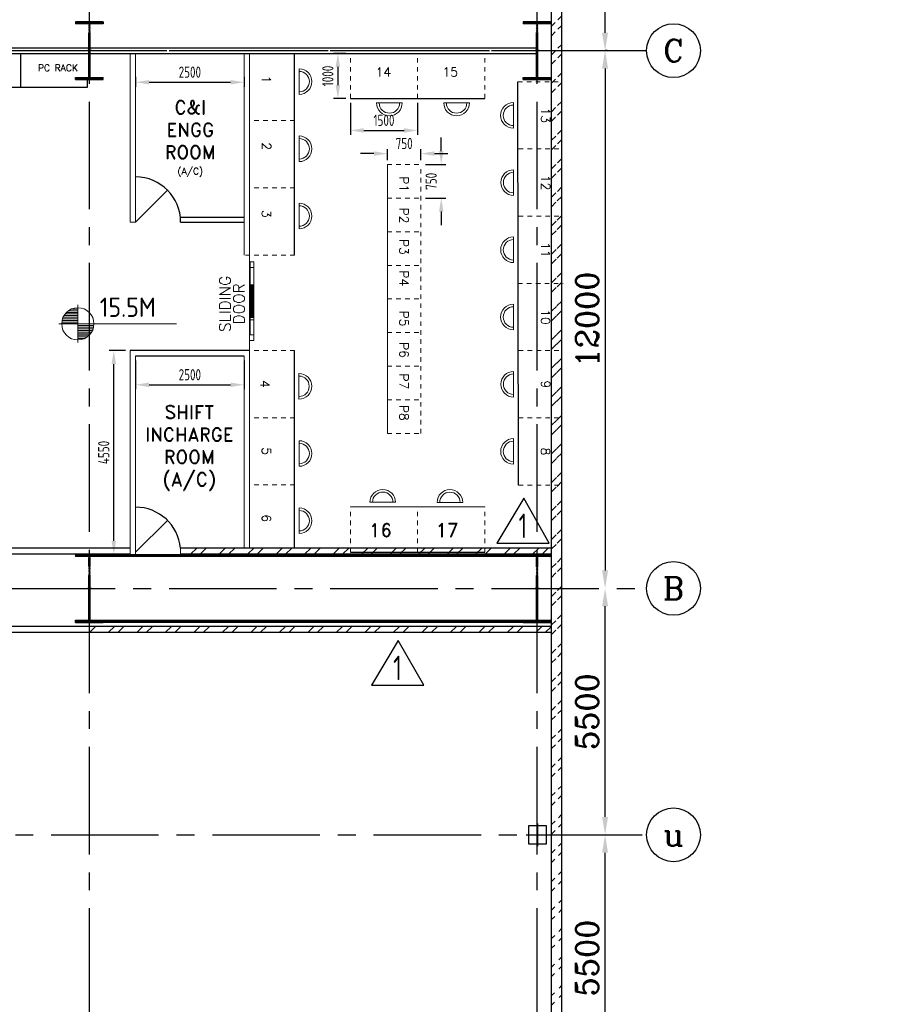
# Model space of a CAD drawing. Extents: x -287416 to 4934791, y -504132 to 1826789.
# Tile 22 of 256: x 71505 to 90905, y -252918 to -230944. Entities that reach past the tile are written whole.
import ezdxf
from ezdxf.enums import TextEntityAlignment as Align

# ---------------------------------------------------------------- set-up
doc = ezdxf.new("R2010")
doc.units = 0
doc.header["$LTSCALE"] = 800
doc.header["$MEASUREMENT"] = 0
for name, pattern in [('CENTER', [2, 1.25, -0.25, 0.25, -0.25]), ('CENTER2', [1.125, 0.75, -0.125, 0.125, -0.125]), ('DASHDOT', [1, 0.5, -0.25, 0, -0.25]), ('HIDDENS', [0.25, 0.125, -0.125])]:
    doc.linetypes.add(name, pattern=pattern)
doc.layers.get('0').update_dxf_attribs({"linetype": 'CONTINUOUS'})
doc.layers.get('DEFPOINTS').update_dxf_attribs({"linetype": 'CONTINUOUS'})
for name, color, linetype in [('0-7-COL', 2, 'CENTER'), ('Aux_col', 7, 'CONTINUOUS'), ('COL', 1, 'CENTER'), ('GRID', 8, 'CENTER'), ('HANGERS', 1, 'CONTINUOUS'), ('HATCH', 9, 'CONTINUOUS'), ('STR', 2, 'CONTINUOUS'), ('WALL', 6, 'CONTINUOUS'), ('WALLH', 2, 'CONTINUOUS')]:
    doc.layers.add(name, color=color, linetype=linetype)
for name, color, linetype, lineweight in [('DIM', 4, 'CONTINUOUS', 15), ('DOOR', 235, 'CONTINUOUS', 13), ('LVSOWS', 6, 'CONTINUOUS', 9), ('pnl', 251, 'HIDDENS', 9), ('T', 3, 'CONTINUOUS', 15), ('TEXT', 3, 'CONTINUOUS', 15)]:
    doc.layers.add(name, color=color, linetype=linetype, lineweight=lineweight)
doc.styles.add('ROMANC', font='romanc')
doc.styles.add('ROMAND', font='romand')
doc.styles.add('ROMANS', font='ISO9.shx', dxfattribs={"width": 0.8})
doc.styles.add('S1', font='SIMPLEX.SHX', dxfattribs={"height": 200})
doc.styles.add('S3', font='ROMANS1.SHX', dxfattribs={"width": 0.8})
doc.styles.get("Standard").update_dxf_attribs({"font": 'ISO9'})
doc.dimstyles.new('GS', dxfattribs={"dimscale": 100, "dimtxt": 2.5, "dimasz": 3, "dimexe": 1, "dimexo": 1, "dimgap": 1, "dimtad": 1, "dimdec": 0, "dimzin": 0, "dimdsep": 46, "dimtxsty": 'ROMANS', "dimcen": 0.09, "dimclrd": 4, "dimclre": 8, "dimclrt": 3, "dimadec": 0, "dimazin": 0, "dimtfac": 1, "dimtdec": 0, "dimtofl": 0, "dimtmove": 0, "dimatfit": 3, "dimfxl": 1, "dimtolj": 1, "dimtzin": 0, "dimarcsym": 0})
doc.dimstyles.new('STANDARD$0', dxfattribs={"dimtxt": 250, "dimasz": 200, "dimexe": 0, "dimexo": 0, "dimgap": 100, "dimtad": 1, "dimdec": 0, "dimzin": 0, "dimdsep": 46, "dimtxsty": 'S1', "dimcen": 0, "dimadec": 0, "dimazin": 0, "dimtfac": 1, "dimtdec": 0, "dimtmove": 2, "dimatfit": 3, "dimfxl": 1, "dimtolj": 1, "dimtzin": 0, "dimarcsym": 0})

# ---------------------------------------------------------------- blocks, each defined once
blk = doc.blocks.new('*D270')
at = {"layer": 'DEFPOINTS', "color": 0, "linetype": 'Continuous', "transparency": 16777216}
for p in [(84579, -249135), (84579, -249135), (84579, -254635)]:
    blk.add_point(p, dxfattribs=at)
at = {"layer": 'DIM', "linetype": 'Continuous', "lineweight": -2, "transparency": 16777216}
blk.add_line((84579, -249135), (84579, -249135), dxfattribs=at)
at = {"layer": 'DIM', "color": 4, "linetype": 'Continuous', "lineweight": -2, "transparency": 16777216}
blk.add_line((84579, -254235), (84579, -249535), dxfattribs=at)
at = {"layer": 'DIM', "color": 4, "linetype": 'Continuous', "transparency": 16777216}
for points in [[(84512, -249535), (84646, -249535), (84579, -249135)], [(84512, -254235), (84646, -254235), (84579, -254635)]]:
    blk.add_solid(points, dxfattribs=at)
at = {"layer": 'DIM', "linetype": 'Continuous', "transparency": 16777216, "insert": (84179, -251885), "char_height": 500, "attachment_point": 5, "rotation": 90, "style": 'ROMANC'}
blk.add_mtext('\\A1;5500', dxfattribs=at)
blk = doc.blocks.new('A$C1C927E47')
at = {"layer": 'COL'}
h = blk.add_hatch(dxfattribs=at)
h.set_pattern_fill('ANSI31', color=256, scale=100, style=0)
h.paths.add_polyline_path([(16, 0), (0, 0), (0, -710), (16, -710)])
h.paths.add_polyline_path([(16, 710), (0, 710), (0, 0), (16, 0)])
h.paths.add_polyline_path([(0, 710), (-16, 710), (-16, 0), (0, 0)])
h.paths.add_polyline_path([(0, 0), (-16, 0), (-16, -710), (0, -710)])
h.paths.add_polyline_path([(-310, -710), (-310, -760), (0, -760), (0, -710)])
h.paths.add_polyline_path([(310, -760), (310, -710), (0, -710), (0, -760)])
h.paths.add_polyline_path([(310, 710), (310, 760), (0, 760), (0, 710)])
h.paths.add_polyline_path([(-310, 760), (-310, 710), (0, 710), (0, 760)])
for p, q in [((310, 760), (-310, 760)), ((-310, 760), (-310, 710)), ((310, 710), (-310, 710)), ((-16, -710), (-16, 710)), ((16, -710), (16, 710)), ((310, 760), (310, 710)), ((-310, -710), (310, -710)), ((-310, -760), (-310, -710)), ((-310, -760), (310, -760)), ((310, -760), (310, -710))]:
    blk.add_line(p, q, dxfattribs=at)
at = {"layer": 'COL', "color": 2}
for p, q in [((0, -792), (0, 792)), ((44, 0), (-44, 0)), ((44, 0), (-44, 0))]:
    blk.add_line(p, q, dxfattribs=at)
blk = doc.blocks.new('*X7')
at = {"color": 0}
for p, q in [((36102, 29300), (36330, 29300)), ((36115, 29325), (36330, 29325)), ((36132, 29350), (36330, 29350)), ((36154, 29375), (36330, 29375)), ((36183, 29400), (36330, 29400)), ((36226, 29425), (36330, 29425)), ((36080, 29200), (36330, 29200)), ((36081, 29225), (36330, 29225)), ((36085, 29250), (36330, 29250)), ((36092, 29275), (36330, 29275))]:
    blk.add_line(p, q, dxfattribs=at)
blk = doc.blocks.new('LL')
for p, q in [((-711, 0), (-711, 423)), ((-1136, 0), (-711, 0)), ((1493, 0), (-711, 0)), ((-711, 0), (-711, -418))]:
    blk.add_line(p, q)
for start, end in [(90, 180), (0, 90), (180, 270), (270, 0)]:
    blk.add_arc((-711, 0), 360, start, end)
at = {"xscale": 1.440000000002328, "yscale": 1.440000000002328, "zscale": 1.440000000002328}
blk.add_blockref('*X7', (-53026, -42044), dxfattribs=at)
at = {"xscale": 1.440000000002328, "yscale": 1.440000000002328, "zscale": 1.440000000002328, "rotation": 180}
blk.add_blockref('*X7', (51604, 42044), dxfattribs=at)
at = {"flags": 4}
blk.add_attdef('LEVEL', (-222, 154), '', height=432, dxfattribs=at)
blk = doc.blocks.new('*D271')
at = {"layer": 'DEFPOINTS', "color": 0, "linetype": 'Continuous', "transparency": 16777216}
for p in [(84579, -216135), (84629, -216135), (84629, -231635)]:
    blk.add_point(p, dxfattribs=at)
at = {"layer": 'DIM', "linetype": 'Continuous', "lineweight": -2, "transparency": 16777216}
for p, q in [((84629, -216135), (84579, -216135)), ((84629, -231635), (84579, -231635))]:
    blk.add_line(p, q, dxfattribs=at)
at = {"layer": 'DIM', "color": 4, "linetype": 'Continuous', "lineweight": -2, "transparency": 16777216}
blk.add_line((84579, -231235), (84579, -216535), dxfattribs=at)
at = {"layer": 'DIM', "color": 4, "linetype": 'Continuous', "transparency": 16777216}
for points in [[(84512, -216535), (84646, -216535), (84579, -216135)], [(84512, -231235), (84646, -231235), (84579, -231635)]]:
    blk.add_solid(points, dxfattribs=at)
at = {"layer": 'DIM', "linetype": 'Continuous', "transparency": 16777216, "insert": (84179, -223885), "char_height": 500, "attachment_point": 5, "rotation": 90, "style": 'ROMANC'}
blk.add_mtext('\\A1;15500', dxfattribs=at)
blk = doc.blocks.new('*D272')
at = {"layer": 'DEFPOINTS', "color": 0, "linetype": 'Continuous', "transparency": 16777216}
for p in [(84579, -231635), (84579, -243635), (84579, -243635)]:
    blk.add_point(p, dxfattribs=at)
at = {"layer": 'DIM', "linetype": 'Continuous', "lineweight": -2, "transparency": 16777216}
blk.add_line((84579, -231635), (84579, -231635), dxfattribs=at)
at = {"layer": 'DIM', "color": 4, "linetype": 'Continuous', "lineweight": -2, "transparency": 16777216}
blk.add_line((84579, -232035), (84579, -243235), dxfattribs=at)
at = {"layer": 'DIM', "color": 4, "linetype": 'Continuous', "transparency": 16777216}
for points in [[(84512, -232035), (84646, -232035), (84579, -231635)], [(84512, -243235), (84646, -243235), (84579, -243635)]]:
    blk.add_solid(points, dxfattribs=at)
at = {"layer": 'DIM', "linetype": 'Continuous', "transparency": 16777216, "insert": (84179, -237635), "char_height": 500, "attachment_point": 5, "rotation": 90, "style": 'ROMANC'}
blk.add_mtext('\\A1;12000', dxfattribs=at)
blk = doc.blocks.new('*D293')
at = {"layer": 'DEFPOINTS', "color": 0, "transparency": 16777216}
for p in [(78891, -232702), (80391, -232702), (80391, -233415)]:
    blk.add_point(p, dxfattribs=at)
at = {"layer": 'DIM', "color": 8, "lineweight": -2, "transparency": 16777216}
for p, q in [((78891, -232802), (78891, -233515)), ((80391, -232802), (80391, -233515))]:
    blk.add_line(p, q, dxfattribs=at)
at = {"layer": 'DIM', "color": 4, "lineweight": -2, "transparency": 16777216}
blk.add_line((79191, -233415), (80091, -233415), dxfattribs=at)
at = {"layer": 'DIM', "color": 4, "transparency": 16777216}
for points in [[(79191, -233365), (79191, -233465), (78891, -233415)], [(80091, -233365), (80091, -233465), (80391, -233415)]]:
    blk.add_solid(points, dxfattribs=at)
at = {"layer": 'DIM', "color": 3, "transparency": 16777216, "insert": (79641, -233190), "char_height": 250, "attachment_point": 5, "style": 'ROMANS'}
blk.add_mtext('\\A1;1500', dxfattribs=at)
blk = doc.blocks.new('*D294')
at = {"layer": 'DEFPOINTS', "color": 0, "transparency": 16777216}
for p in [(78891, -231697), (78611, -232702), (78891, -232702)]:
    blk.add_point(p, dxfattribs=at)
at = {"layer": 'DIM', "color": 8, "lineweight": -2, "transparency": 16777216}
for p, q in [((78791, -231697), (78511, -231697)), ((78791, -232702), (78511, -232702))]:
    blk.add_line(p, q, dxfattribs=at)
at = {"layer": 'DIM', "color": 4, "lineweight": -2, "transparency": 16777216}
blk.add_line((78611, -231997), (78611, -232402), dxfattribs=at)
at = {"layer": 'DIM', "color": 4, "transparency": 16777216}
for points in [[(78561, -231997), (78661, -231997), (78611, -231697)], [(78561, -232402), (78661, -232402), (78611, -232702)]]:
    blk.add_solid(points, dxfattribs=at)
at = {"layer": 'DIM', "color": 3, "transparency": 16777216, "insert": (78386, -232200), "char_height": 250, "attachment_point": 5, "rotation": 90, "style": 'ROMANS'}
blk.add_mtext('\\A1;1000', dxfattribs=at)
blk = doc.blocks.new('*D295')
at = {"layer": 'DEFPOINTS', "color": 0, "transparency": 16777216}
for p in [(80467, -234176), (80467, -234926), (80920, -234926)]:
    blk.add_point(p, dxfattribs=at)
at = {"layer": 'DIM', "color": 4, "lineweight": -2, "transparency": 16777216}
for p, q in [((80920, -233876), (80920, -233576)), ((80920, -235226), (80920, -235526))]:
    blk.add_line(p, q, dxfattribs=at)
at = {"layer": 'DIM', "color": 8, "lineweight": -2, "transparency": 16777216}
for p, q in [((80567, -234176), (81020, -234176)), ((80567, -234926), (81020, -234926))]:
    blk.add_line(p, q, dxfattribs=at)
at = {"layer": 'DIM', "color": 4, "transparency": 16777216}
for points in [[(80870, -233876), (80970, -233876), (80920, -234176)], [(80870, -235226), (80970, -235226), (80920, -234926)]]:
    blk.add_solid(points, dxfattribs=at)
at = {"layer": 'DIM', "color": 3, "transparency": 16777216, "insert": (80695, -234551), "char_height": 250, "attachment_point": 5, "rotation": 90, "style": 'ROMANS'}
blk.add_mtext('\\A1;750', dxfattribs=at)
blk = doc.blocks.new('*D296')
at = {"layer": 'DEFPOINTS', "color": 0, "transparency": 16777216}
for p in [(80467, -233932), (79717, -234176), (80467, -234176)]:
    blk.add_point(p, dxfattribs=at)
at = {"layer": 'DIM', "color": 4, "lineweight": -2, "transparency": 16777216}
for p, q in [((79417, -233932), (79117, -233932)), ((80767, -233932), (81067, -233932))]:
    blk.add_line(p, q, dxfattribs=at)
at = {"layer": 'DIM', "color": 8, "lineweight": -2, "transparency": 16777216}
for p, q in [((79717, -234076), (79717, -233832)), ((80467, -234076), (80467, -233832))]:
    blk.add_line(p, q, dxfattribs=at)
at = {"layer": 'DIM', "color": 4, "transparency": 16777216}
for points in [[(79417, -233882), (79417, -233982), (79717, -233932)], [(80767, -233882), (80767, -233982), (80467, -233932)]]:
    blk.add_solid(points, dxfattribs=at)
at = {"layer": 'DIM', "color": 3, "transparency": 16777216, "insert": (80092, -233707), "char_height": 250, "attachment_point": 5, "style": 'ROMANS'}
blk.add_mtext('\\A1;750', dxfattribs=at)
blk = doc.blocks.new('*D298')
at = {"layer": 'DEFPOINTS', "color": 0, "transparency": 16777216}
for p in [(74095, -232118), (76516, -232118), (76516, -232340)]:
    blk.add_point(p, dxfattribs=at)
at = {"layer": 'DIM', "color": 8, "lineweight": -2, "transparency": 16777216}
for p, q in [((74095, -232218), (74095, -232440)), ((76516, -232218), (76516, -232440))]:
    blk.add_line(p, q, dxfattribs=at)
at = {"layer": 'DIM', "color": 4, "lineweight": -2, "transparency": 16777216}
blk.add_line((74395, -232340), (76216, -232340), dxfattribs=at)
at = {"layer": 'DIM', "color": 4, "transparency": 16777216}
for points in [[(74395, -232290), (74395, -232390), (74095, -232340)], [(76216, -232290), (76216, -232390), (76516, -232340)]]:
    blk.add_solid(points, dxfattribs=at)
at = {"layer": 'DIM', "color": 3, "transparency": 16777216, "insert": (75305, -232115), "char_height": 250, "attachment_point": 5, "style": 'ROMANS'}
blk.add_mtext('\\A1;2500', dxfattribs=at)
blk = doc.blocks.new('*D299')
at = {"layer": 'DEFPOINTS', "color": 0, "transparency": 16777216}
for p in [(74095, -238453), (76516, -238453), (76516, -239092)]:
    blk.add_point(p, dxfattribs=at)
at = {"layer": 'DIM', "color": 8, "lineweight": -2, "transparency": 16777216}
for p, q in [((74095, -238553), (74095, -239192)), ((76516, -238553), (76516, -239192))]:
    blk.add_line(p, q, dxfattribs=at)
at = {"layer": 'DIM', "color": 4, "lineweight": -2, "transparency": 16777216}
blk.add_line((74395, -239092), (76216, -239092), dxfattribs=at)
at = {"layer": 'DIM', "color": 4, "transparency": 16777216}
for points in [[(74395, -239042), (74395, -239142), (74095, -239092)], [(76216, -239042), (76216, -239142), (76516, -239092)]]:
    blk.add_solid(points, dxfattribs=at)
at = {"layer": 'DIM', "color": 3, "transparency": 16777216, "insert": (75305, -238867), "char_height": 250, "attachment_point": 5, "style": 'ROMANS'}
blk.add_mtext('\\A1;2500', dxfattribs=at)
blk = doc.blocks.new('*D318')
at = {"layer": 'DEFPOINTS', "color": 0, "transparency": 16777216}
for p in [(73607, -238328), (73970, -238328), (73970, -242878)]:
    blk.add_point(p, dxfattribs=at)
at = {"layer": 'DIM', "color": 8, "lineweight": -2, "transparency": 16777216}
for p, q in [((73870, -238328), (73507, -238328)), ((73870, -242878), (73507, -242878))]:
    blk.add_line(p, q, dxfattribs=at)
at = {"layer": 'DIM', "color": 4, "lineweight": -2, "transparency": 16777216}
blk.add_line((73607, -242578), (73607, -238628), dxfattribs=at)
at = {"layer": 'DIM', "color": 4, "transparency": 16777216}
for points in [[(73557, -238628), (73657, -238628), (73607, -238328)], [(73557, -242578), (73657, -242578), (73607, -242878)]]:
    blk.add_solid(points, dxfattribs=at)
at = {"layer": 'DIM', "color": 3, "transparency": 16777216, "insert": (73382, -240603), "char_height": 250, "attachment_point": 5, "rotation": 90, "style": 'ROMANS'}
blk.add_mtext('\\A1;4550', dxfattribs=at)
blk = doc.blocks.new('A$C14326149')
at = {"layer": 'COL'}
h = blk.add_hatch(dxfattribs=at)
h.set_pattern_fill('ANSI31', color=256, scale=100, style=0)
h.paths.add_polyline_path([(310, 640), (0, 640), (0, 600), (310, 600)])
h.paths.add_polyline_path([(0, 600), (0, 640), (-310, 640), (-310, 600)])
h.paths.add_polyline_path([(0, -640), (0, -600), (-310, -600), (-310, -640)])
h.paths.add_polyline_path([(0, -600), (0, -640), (310, -640), (310, -600)])
h.paths.add_polyline_path([(-16, 0), (0, 0), (0, 600), (-16, 600)])
h.paths.add_polyline_path([(0, 0), (16, 0), (16, 600), (0, 600)])
h.paths.add_polyline_path([(16, 0), (0, 0), (0, -600), (16, -600)])
h.paths.add_polyline_path([(-16, -600), (0, -600), (0, 0), (-16, 0)])
at = {"layer": 'COL', "color": 2}
for p, q in [((0, -672), (0, 672)), ((44, 0), (-44, 0))]:
    blk.add_line(p, q, dxfattribs=at)
at = {"layer": 'COL'}
for p, q in [((310, 640), (-310, 640)), ((-310, 640), (-310, 600)), ((310, 600), (-310, 600)), ((-16, -600), (-16, 600)), ((16, -600), (16, 600)), ((310, 640), (310, 600)), ((-310, -600), (310, -600)), ((-310, -640), (-310, -600)), ((-310, -640), (310, -640)), ((310, -640), (310, -600))]:
    blk.add_line(p, q, dxfattribs=at)
blk = doc.blocks.new('*D320')
at = {"layer": 'DEFPOINTS', "color": 0, "linetype": 'Continuous', "transparency": 16777216}
for p in [(84579, -243635), (84579, -243635), (84579, -249135)]:
    blk.add_point(p, dxfattribs=at)
at = {"layer": 'DIM', "color": 4, "linetype": 'Continuous', "lineweight": -2, "transparency": 16777216}
blk.add_line((84579, -248735), (84579, -244035), dxfattribs=at)
at = {"layer": 'DIM', "linetype": 'Continuous', "lineweight": -2, "transparency": 16777216}
blk.add_line((84579, -249135), (84579, -249135), dxfattribs=at)
at = {"layer": 'DIM', "color": 4, "linetype": 'Continuous', "transparency": 16777216}
for points in [[(84512, -244035), (84646, -244035), (84579, -243635)], [(84512, -248735), (84646, -248735), (84579, -249135)]]:
    blk.add_solid(points, dxfattribs=at)
at = {"layer": 'DIM', "linetype": 'Continuous', "transparency": 16777216, "insert": (84179, -246385), "char_height": 500, "attachment_point": 5, "rotation": 90, "style": 'ROMANC'}
blk.add_mtext('\\A1;5500', dxfattribs=at)

msp = doc.modelspace()

# ---------------------------------------------------------------- hatches: boundary and pattern name
at = {"layer": 'DOOR', "ltscale": 101}
h = msp.add_hatch(dxfattribs=at)
h.set_pattern_fill('ANSI31', color=256, scale=36.4, angle=-90, style=0)
h.set_pattern_definition([(45, (51225.179, -252348.392), (3.21733585, -3.21733585), [])])
h.paths.add_polyline_path([(76715.1, -237227.2), (76715.1, -237591.2), (76696.9, -237591.2), (76696.9, -237227.2)])
h.paths.add_polyline_path([(76686, -236863.2), (76686, -237227.2), (76667.8, -237227.2), (76667.8, -236863.2)])
at = {"layer": 'HATCH'}
h = msp.add_hatch(dxfattribs=at)
h.set_pattern_fill('ANSI32', color=256, scale=1200, style=0)
h.set_pattern_definition([(45, (-1822.04, -357658.74), (-318.198, 318.198), []), (45, (-1609.9, -357658.74), (-318.198, 318.198), [])])
edge = h.paths.add_edge_path()
edge.add_line((83388.1, -269805.2), (83379.1, -208585.2))
edge.add_line((83618.1, -269805.2), (83607.4, -208355.2))
h = msp.add_hatch(dxfattribs=at)
h.set_pattern_fill('ANSI32', color=256, scale=1200, style=0)
h.set_pattern_definition([(45, (-35095.3, -330381.66), (-318.198, 318.198), []), (45, (-34883.2, -330381.66), (-318.198, 318.198), [])])
h.paths.add_polyline_path([(75096.9, -242875.1), (75096.9, -242875.1), (75096.9, -242737.7), (75096.9, -242737.7)])
h.paths.add_polyline_path([(83063.1, -242874.9), (75096.9, -242875.1), (75096.9, -242737.7), (83063.1, -242737.5)])
h.paths.add_polyline_path([(83384.4, -242874.9), (83063.1, -242874.9), (83063.1, -242737.5), (83384.4, -242737.5)])
h = msp.add_hatch(dxfattribs=at)
h.set_pattern_fill('ANSI32', color=256, scale=1200, style=0)
h.set_pattern_definition([(45, (-35095.3, -330291.94), (-318.198, 318.198), []), (45, (-34883.2, -330291.94), (-318.198, 318.198), [])])
h.paths.add_polyline_path([(73063.1, -244484.9), (73063.1, -244484.8), (73063.1, -244622.3), (73063.1, -244622.3)])
h.paths.add_polyline_path([(83063.1, -244485.2), (73063.1, -244484.9), (73063.1, -244622.3), (83063.1, -244622.6)])
h.paths.add_polyline_path([(83384.4, -244485.2), (83063.1, -244485.2), (83063.1, -244622.6), (83384.4, -244622.6)])

# ---------------------------------------------------------------- linework, layer by layer
at = {"layer": '0-7-COL', "color": 6, "linetype": 'Continuous'}
for centre in [(86106.3, -231635.2), (86106.3, -243635.2), (86106.3, -249134.9)]:
    msp.add_circle(centre, 600, dxfattribs=at)
at = {"layer": 'Aux_col'}
for p, q in [((83268.8, -248935.2), (82868.8, -248935.2)), ((82868.8, -248935.2), (82868.8, -249335.2)), ((83268.8, -248935.2), (82868.8, -248935.2)), ((82868.8, -248935.2), (82868.8, -249335.2)), ((83068.8, -248885.2), (83068.8, -249385.2)), ((83068.8, -248885.2), (83068.8, -249385.2)), ((83268.8, -249335.2), (83268.8, -248935.2)), ((83268.8, -249335.2), (83268.8, -248935.2)), ((82818.8, -249135.2), (83318.8, -249135.2)), ((82818.8, -249135.2), (83318.8, -249135.2)), ((82868.8, -249335.2), (83268.8, -249335.2)), ((82868.8, -249335.2), (83268.8, -249335.2))]:
    msp.add_line(p, q, dxfattribs=at)
at = {"layer": 'DIM'}
for p, q in [((73970.1, -231696.7), (73970.1, -235459.7)), ((74095.1, -231696.7), (74095.1, -235459.7)), ((76515.7, -231696.7), (76515.7, -236196.7)), ((76640.7, -231696.7), (76640.7, -242737.7)), ((81891.3, -231697.2), (78891.3, -231697.2)), ((79716.5, -234176.4), (79716.5, -237176.4)), ((73970.1, -235459.7), (74095.1, -235459.7)), ((76649.6, -236350.4), (76733.3, -236350.4)), ((76649.6, -236475.4), (76733.3, -236475.4)), ((79716.5, -237176.4), (79716.5, -240176.4)), ((73970.1, -238328.2), (73970.1, -242882.2)), ((74095.1, -238453.2), (74095.1, -242871.2)), ((76515.7, -238453.2), (76515.7, -242737.7)), ((81891.3, -241819.2), (78891.3, -241819.2)), ((75096.9, -242737.7), (75096.9, -242875.1))]:
    msp.add_line(p, q, dxfattribs=at)
at = {"layer": 'DOOR', "ltscale": 101}
for p, q in [((76649.6, -236863.2), (76649.6, -236350.4)), ((76733.3, -236863.2), (76733.3, -236350.4)), ((76649.6, -236863.2), (76733.3, -236863.2)), ((76649.6, -237978), (76649.6, -236863.2)), ((76667.8, -237591.2), (76667.8, -236863.2)), ((76686, -237591.2), (76686, -236863.2)), ((76696.9, -237591.2), (76696.9, -236863.2)), ((76715.1, -237591.2), (76715.1, -236863.2)), ((76733.3, -237591.2), (76733.3, -236863.2)), ((76733.3, -238102.9), (76733.3, -236863.2)), ((76733.3, -237227.2), (76649.6, -237227.2)), ((76649.6, -237591.2), (76733.3, -237591.2)), ((76649.6, -237645.8), (76649.6, -237591.2)), ((76649.6, -237645.8), (76733.3, -237645.8)), ((76733.3, -237591.2), (76733.3, -237645.8))]:
    msp.add_line(p, q, dxfattribs=at)
at = {"layer": 'GRID', "linetype": 'CENTER2', "ltscale": 4}
for p, q in [((83063.1, -274773.7), (83063.1, -207729.3)), ((73063.1, -274773.7), (73063.1, -208232.9)), ((-15158.9, -231635.2), (85527.2, -231635.2)), ((50794.9, -231635.2), (85506.3, -231635.2)), ((50794.9, -231635.2), (85506.3, -231635.2)), ((-15158.9, -243635.2), (85506.3, -243635.2)), ((61408.8, -249135.2), (85506.3, -249135.2))]:
    msp.add_line(p, q, dxfattribs=at)
at = {"layer": 'GRID', "color": 6, "linetype": 'ByBlock', "ltscale": 4}
for p, q in [((64342.1, -231571.7), (73047.1, -231571.7)), ((73079.1, -231571.7), (83045.6, -231571.7)), ((64342.1, -231696.7), (73047.1, -231696.7)), ((73079.1, -231696.7), (83045.6, -231696.7)), ((75094, -235349.7), (76515.7, -235349.7)), ((75100.1, -235459.7), (76515.7, -235459.7))]:
    msp.add_line(p, q, dxfattribs=at)
at = {"layer": 'HANGERS', "linetype": 'Continuous'}
for p, q in [((82762.3, -241625.9), (82162.5, -242624.6)), ((83333.6, -242624.6), (82762.3, -241625.9)), ((82162.5, -242624.6), (83333.6, -242624.6)), ((79961.1, -244797.3), (79361.3, -245795.9)), ((80532.3, -245795.9), (79961.1, -244797.3)), ((79361.3, -245795.9), (80532.3, -245795.9))]:
    msp.add_line(p, q, dxfattribs=at)
at = {"layer": 'LVSOWS'}
for p, q in [((77745.5, -232611.1), (77745.5, -232039.6)), ((79476.8, -232802), (80048.3, -232802)), ((80976.8, -232802), (81548.3, -232802)), ((82532.5, -233364.6), (82532.5, -232793.1)), ((77745.5, -234111.1), (77745.5, -233539.6)), ((82536.6, -234864.6), (82536.6, -234293.1)), ((77745.5, -235611.4), (77745.5, -235039.9)), ((82533.5, -236364.8), (82533.5, -235793.3)), ((82532.5, -237864.8), (82532.5, -237293.3)), ((77742.4, -239411.4), (77742.4, -238839.9)), ((82536.6, -239364.8), (82536.6, -238793.3)), ((77745.5, -240911.6), (77745.5, -240340.1)), ((82533.5, -240865.1), (82533.5, -240293.6)), ((77745.5, -242411.6), (77745.5, -241840.1)), ((79899.3, -241714.2), (79327.8, -241714.2)), ((81399.3, -241717.2), (80827.8, -241717.2))]:
    msp.add_line(p, q, dxfattribs=at)
for centre, radius, start, end in [((77745.5, -232325.4), 285.8, 270, 90), ((77745.5, -232325.4), 228.6, 270, 90), ((79762.6, -232802), 285.8, 180, 0), ((79762.6, -232802), 228.6, 180, 0), ((81262.6, -232802), 285.8, 180, 0), ((81262.6, -232802), 228.6, 180, 0), ((82532.5, -233078.9), 285.8, 90, 270), ((82532.5, -233078.9), 228.6, 90, 270), ((77745.5, -233825.4), 285.8, 270, 90), ((77745.5, -233825.4), 228.6, 270, 90), ((82536.6, -234578.9), 285.8, 90, 270), ((82536.6, -234578.9), 228.6, 90, 270), ((77745.5, -235325.6), 285.8, 270, 90), ((77745.5, -235325.6), 228.6, 270, 90), ((82533.5, -236079.1), 285.8, 90, 270), ((82533.5, -236079.1), 228.6, 90, 270), ((82532.5, -237579.1), 285.8, 90, 270), ((82532.5, -237579.1), 228.6, 90, 270), ((77742.4, -239125.6), 285.8, 270, 90), ((82536.6, -239079.1), 285.8, 90, 270), ((82536.6, -239079.1), 228.6, 90, 270), ((77742.4, -239125.6), 228.6, 270, 90), ((77745.5, -240625.8), 285.8, 270, 90), ((82533.5, -240579.3), 285.8, 90, 270), ((82533.5, -240579.3), 228.6, 90, 270), ((77745.5, -240625.8), 228.6, 270, 90), ((79613.5, -241714.2), 285.8, 0, 180), ((79613.5, -241714.2), 228.6, 0, 180), ((81113.5, -241717.2), 285.8, 0, 180), ((81113.5, -241717.2), 228.6, 0, 180), ((77745.5, -242125.8), 285.8, 270, 90), ((77745.5, -242125.8), 228.6, 270, 90)]:
    msp.add_arc(centre, radius, start, end, dxfattribs=at)
at = {"layer": 'pnl'}
for p, q in [((77645.5, -231696.7), (76640.7, -231696.7)), ((78891.3, -232702), (78891.3, -231697.2)), ((80391.3, -232702), (80391.3, -231697.2)), ((81891.3, -232702), (81891.3, -231697.2)), ((82632.7, -232328.6), (83622.7, -232328.6)), ((77645.5, -233196.7), (76640.7, -233196.7)), ((82643.7, -233828.4), (83621.7, -233828.4)), ((82647.8, -233828.6), (83626.8, -233828.6)), ((79716.5, -234176.4), (80466.5, -234176.4)), ((80466.5, -237176.4), (80466.5, -234176.4)), ((77645.5, -234696.7), (76640.7, -234696.7)), ((79716.5, -234926.4), (80466.5, -234926.4)), ((82644.7, -235328.9), (83623.7, -235328.9)), ((82647.8, -235328.4), (83625.8, -235328.4)), ((82647.8, -235328.6), (83626.8, -235328.6)), ((82647.8, -235328.6), (83626.8, -235328.6)), ((79716.5, -235676.4), (80466.5, -235676.4)), ((77645.5, -236196.7), (76515.7, -236196.7)), ((79716.5, -236426.4), (80466.5, -236426.4)), ((82632.7, -236828.9), (83639.8, -236828.9)), ((82633, -236828.6), (83639.8, -236828.6)), ((82633, -236828.9), (83639.8, -236828.9)), ((82633, -236828.9), (83639.8, -236828.9)), ((79716.5, -237176.4), (80466.5, -237176.4)), ((79716.5, -237176.4), (80466.5, -237176.4)), ((80466.5, -240176.4), (80466.5, -237176.4)), ((79716.5, -237926.4), (80466.5, -237926.4)), ((76733.3, -237977.7), (76640.6, -237978)), ((76733.3, -238102.9), (76640.7, -238103)), ((77645.5, -238328.2), (76640.7, -238328.2)), ((82643.7, -238328.6), (83640.1, -238328.6)), ((82647.8, -238328.9), (83626.8, -238328.9)), ((79716.5, -238676.4), (80466.5, -238676.4)), ((79716.5, -239426.4), (80466.5, -239426.4)), ((77645.5, -239828.2), (76640.7, -239828.2)), ((82644.7, -239829.1), (83640.3, -239829.1)), ((82647.8, -239828.6), (83640.3, -239828.6)), ((82647.8, -239828.9), (83640.3, -239828.9)), ((82647.8, -239828.9), (83640.3, -239828.9)), ((79716.5, -240176.4), (80466.5, -240176.4)), ((77645.5, -241328.2), (76640.7, -241328.2)), ((82647.8, -241328.4), (83640.5, -241328.4)), ((78891.3, -242824), (78891.3, -241819.2)), ((80391.3, -242824), (80391.3, -241819.2)), ((81891.3, -242824), (81891.3, -241819.2))]:
    msp.add_line(p, q, dxfattribs=at)
at = {"layer": 'STR', "color": 7, "linetype": 'DASHDOT', "const_width": 70}
for points in [[(73373.1, -242900.2), (82753.1, -242900.2)], [(73373.1, -244370.2), (82753.1, -244370.2)]]:
    msp.add_lwpolyline(points, dxfattribs=at)
at = {"layer": 'WALL'}
for p, q in [((83618.1, -269805.2), (83609.1, -208355.2)), ((83388.1, -269575.4), (83379.1, -208585.2)), ((77645.5, -236196.7), (77645.5, -231696.7)), ((82647.8, -241328.4), (82632.7, -232328.6)), ((78891.3, -232702), (81891.3, -232702)), ((83063.4, -233865.2), (83065, -233865.2)), ((74095.1, -235459.7), (74805.7, -234749)), ((80042.1, -236126.7), (80040.5, -236126.7)), ((76640.7, -238328.2), (73970.1, -238328.2)), ((77645.5, -242737.7), (77645.5, -238328.2)), ((76515.7, -238453.2), (74095.1, -238453.2)), ((80042.1, -239126.7), (80040.5, -239126.7)), ((74095.1, -242828.2), (74805.7, -242117.6)), ((73970.1, -242737.8), (68706.3, -242737.9)), ((83384.4, -242737.5), (75096.9, -242737.7)), ((73970.1, -242875.2), (68701.1, -242875.3)), ((83384.4, -242874.9), (75096.9, -242875.1)), ((78891.3, -242824), (81891.3, -242824)), ((73063.1, -244484.9), (69197.2, -244484.8)), ((83384.4, -244485.2), (73063.1, -244484.9)), ((73063.1, -244622.3), (69197.2, -244622.3)), ((83384.4, -244622.6), (73063.1, -244622.3))]:
    msp.add_line(p, q, dxfattribs=at)
for centre, start, end in [((74093.3, -235460.4), 0.04247, 89.90175), ((74094.3, -242830), 5.2583, 89.95753)]:
    msp.add_arc(centre, 1006.8, start, end, dxfattribs=at)
at = {"layer": 'WALLH'}
for p, q in [((71520.5, -231700.9), (71520.5, -232450.9)), ((71520.5, -231700.9), (71520.5, -232450.9)), ((73020.5, -232450.9), (73020.5, -232235.2)), ((70020.5, -232450.9), (71520.5, -232450.9)), ((71520.5, -232450.9), (73020.5, -232450.9))]:
    msp.add_line(p, q, dxfattribs=at)

# ---------------------------------------------------------------- block references
at = {"layer": 'COL'}
for p in [(73063.1, -231635.2), (83063.1, -231635.2)]:
    msp.add_blockref('A$C14326149', p, dxfattribs=at)
at = {"layer": 'HATCH'}
for p in [(73063.1, -243635.2), (83063.1, -243635.2)]:
    msp.add_blockref('A$C1C927E47', p, dxfattribs=at)
at = {"layer": 'TEXT'}
msp.add_blockref('LL', (73514.6, -237731.3), dxfattribs=at).add_auto_attribs({'LEVEL': '15.5M'})

# ---------------------------------------------------------------- texts
at = {"layer": '0-7-COL', "color": 6, "linetype": 'Continuous', "style": 'ROMANC'}
for s, p in [('C', (86106.3, -231635.2)), ('B', (86106.3, -243635.2)), ('u', (86106.3, -249134.9))]:
    msp.add_text(s, height=500, dxfattribs=at).set_placement(p, align=Align.MIDDLE)
at = {"layer": 'DOOR', "ltscale": 101, "style": 'ROMAND'}
for s, height, p in [('PC RACK', 150, (72358.8, -232018.6)), ('14', 200, (79628.8, -232113.8)), ('15', 200, (81120.1, -232110.7)), ('16', 300, (79561.9, -242336.7)), ('17', 300, (81053.1, -242333.7))]:
    msp.add_text(s, height=height, dxfattribs=at).set_placement(p, align=Align.MIDDLE)
for s, height, rotation, p in [('1', 200, 270, (77016.2, -232278.2)), ('13', 200, 270, (83249.3, -233080.6)), ('2', 200, 270, (77019.2, -233769.5)), ('12', 200, 270, (83251.3, -234581)), ('P1', 200, 270, (80089.1, -234614.8)), ('3', 200, 270, (77016.2, -235278.5)), ('P2', 200, 270, (80089.1, -235314.8)), ('P3', 200, 270, (80089.1, -236014.8)), ('11', 200, 270, (83248.3, -236081.2)), ('SLIDING', 250, 90, (76091.3, -237286.1)), ('P4', 200, 270, (80089.1, -236714.8)), ('DOOR', 250, 90, (76402.6, -237286.1)), ('P5', 200, 270, (80089.1, -237614.8)), ('10', 200, 270, (83248.3, -237581)), ('P6', 200, 270, (80089.1, -238314.8)), ('4', 200, 270, (76985.2, -239071.6)), ('P7', 200, 270, (80089.1, -239014.8)), ('9', 200, 270, (83251.3, -239081.2)), ('P8', 200, 270, (80089.1, -239714.8)), ('5', 200, 270, (77016.2, -240571.6)), ('8', 200, 270, (83248.3, -240581.5)), ('6', 200, 270, (77016.2, -242071.6))]:
    msp.add_text(s, height=height, rotation=rotation, dxfattribs=at).set_placement(p, align=Align.MIDDLE)
at = {"layer": 'DOOR', "char_height": 300, "attachment_point": 2, "style": 'ROMAND'}
for s, insert, width in [('C&I ENGG ROOM \\H150.0000;(A/C)', (75314.5, -232750.6), 1921.028), ('SHIFT INCHARGE ROOM (A/C)', (75294.5, -239551.1), 1617.362)]:
    msp.add_mtext(s, dxfattribs=dict(at, insert=insert, width=width))
at = {"layer": 'HANGERS', "linetype": 'Continuous', "style": 'ROMANS', "width": 0.8}
for p in [(82646.1, -242513.7), (79844.9, -245685.1)]:
    msp.add_text('1', height=546.5, dxfattribs=at).set_placement(p)
at = {"layer": 'T', "insert": (70696.3, -299576.8), "char_height": 400, "attachment_point": 1, "rotation": 90, "style": 'ROMANC'}
msp.add_mtext_dynamic_manual_height_columns('\\pi110.05;SOOT BLOWER MCC ON \\P\\pi605.28;RAISED CHEQUERED \\P\\pi1643.4;PLATE FLOOR', width=7496.283, gutter_width=2000, heights=[0], dxfattribs=at)
at = {"layer": 'T', "insert": (53978.6, -235983.9, 207.7), "char_height": 400, "width": 3753.309, "attachment_point": 1, "style": 'S3'}
msp.add_mtext('\\pi619.51;STAIRCASE \\P\\pi787.13;15.5M TO \\P\\pi1251.9;21.0M', dxfattribs=at)

# ---------------------------------------------------------------- dimensions: what is measured, and where the dimension line sits
at = {"layer": 'DIM', "linetype": 'Continuous'}
for base, p1, p2, picture, middle in [((84579, -216134.9), (84629, -231634.9), (84629, -216134.9), '*D271', (84179, -223884.9)), ((84579, -243635.2), (84579, -231634.9), (84579, -243635.2), '*D272', (84179, -237635)), ((84579, -249135.2), (84579, -254635.2), (84579, -249135.2), '*D270', (84179, -251885.2))]:
    dim = msp.add_linear_dim(base=base, p1=p1, p2=p2, angle=90, dimstyle='STANDARD$0', override={"dimscale": 100, "dimtxt": 5, "dimasz": 4, "dimgap": 1.5, "dimtxsty": 'ROMANC', "dimclrd": 4, "dimclre": 256, "dimclrt": 256, "dimtix": 1}, dxfattribs=at)
    dim.commit()
    dim.dimension.update_dxf_attribs({"geometry": picture, "text_midpoint": middle})
at = {"layer": 'DIM'}
dim = msp.add_linear_dim(base=(78611.3, -232702), p1=(78891.3, -231697.2), p2=(78891.3, -232702), angle=90, text='1000', dimstyle='GS', dxfattribs=at)
dim.commit()
dim.dimension.update_dxf_attribs({"geometry": '*D294', "text_midpoint": (78386.3, -232199.6)})
dim = msp.add_linear_dim(base=(76515.7, -232340.2), p1=(74095.1, -232118.5), p2=(76515.7, -232118.5), text='2500', dimstyle='GS', dxfattribs=at)
dim.commit()
dim.dimension.update_dxf_attribs({"geometry": '*D298', "text_midpoint": (75305.4, -232115.2)})
for base, p1, p2, picture, middle in [((80391.3, -233415.2), (78891.3, -232702), (80391.3, -232702), '*D293', (79641.3, -233190.2)), ((80466.5, -233932.2), (79716.5, -234176.4), (80466.5, -234176.4), '*D296', (80091.5, -233707.2))]:
    dim = msp.add_linear_dim(base=base, p1=p1, p2=p2, dimstyle='GS', dxfattribs=at)
    dim.commit()
    dim.dimension.update_dxf_attribs({"geometry": picture, "text_midpoint": middle})
for base, p1, p2, picture, middle in [((80920.3, -234926.4), (80466.5, -234176.4), (80466.5, -234926.4), '*D295', (80695.3, -234551.4)), ((73607.1, -238328.2), (73970.1, -242878), (73970.1, -238328.2), '*D318', (73382.1, -240603.1))]:
    dim = msp.add_linear_dim(base=base, p1=p1, p2=p2, angle=90, dimstyle='GS', dxfattribs=at)
    dim.commit()
    dim.dimension.update_dxf_attribs({"geometry": picture, "text_midpoint": middle})
dim = msp.add_linear_dim(base=(76515.7, -239092.2), p1=(74095.1, -238453.2), p2=(76515.7, -238453.2), text='2500', dimstyle='GS', dxfattribs=at)
dim.commit()
dim.dimension.update_dxf_attribs({"geometry": '*D299', "text_midpoint": (75305.4, -239092.2), "dimtype": 160})
at = {"layer": 'DIM', "linetype": 'Continuous'}
dim = msp.add_aligned_dim(p1=(84579, -249135.2), p2=(84579, -243635.2), distance=0, dimstyle='STANDARD$0', override={"dimscale": 100, "dimtxt": 5, "dimasz": 4, "dimgap": 1.5, "dimtxsty": 'ROMANC', "dimclrd": 4, "dimclre": 256, "dimclrt": 256, "dimtix": 1}, dxfattribs=at)
dim.commit()
dim.dimension.update_dxf_attribs({"geometry": '*D320', "text_midpoint": (84179, -246385.2)})

doc.saveas('drawing.dxf')
